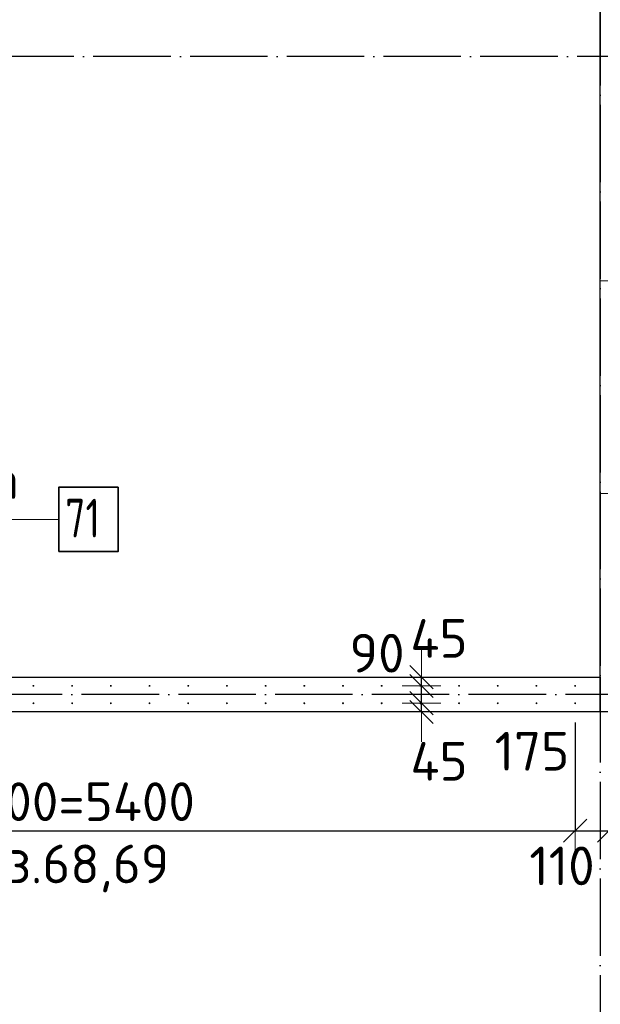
# Model space of a CAD drawing. Header units: millimetres. Extents: x 76517 to 124446, y -73423 to -21861.
# Tile 110 of 117: x 90899 to 93900, y -32062 to -26970. Entities that reach past the tile are written whole.
import ezdxf

# ---------------------------------------------------------------- set-up
doc = ezdxf.new("R2010")
doc.units = ezdxf.units.MM
doc.header["$PDMODE"] = 65
for name, pattern in [('______11', [500, 400, -50, 0, -50]), ('______2', [270, 200, -70]), ('______5', [1100, 800, -100, 100, -100])]:
    doc.linetypes.add(name, pattern=pattern)
for name, color, linetype, lineweight in [('Standard', 7, 'Continuous', 25), ('Арм.стержн. Выпуски', 180, 'Continuous', 35), ('Размерная линия_ общее_1', 7, 'Continuous', 13), ('Стена_ общее', 7, 'Continuous', 35)]:
    doc.layers.add(name, color=color, linetype=linetype, lineweight=lineweight)
doc.layers.add('Осевая линия_ общее', color=7, linetype='______5', lineweight=13, true_color=0xa0a0a0)
doc.styles.add('ISOCPEUR', font='ISOCPEUR')
doc.dimstyles.new('DIMSTYLE_10', dxfattribs={"dimtxt": 200, "dimasz": 200, "dimexe": 0, "dimexo": 0, "dimgap": 100, "dimtad": 2, "dimdec": 0, "dimrnd": 5, "dimzin": 12, "dimdsep": 46, "dimtxsty": 'ISOCPEUR', "dimblk1": 'ALL_ML_STRICH', "dimblk2": 'ALL_ML_STRICH', "dimsah": 1, "dimcen": 0, "dimclrd": 7, "dimclre": 256, "dimclrt": 7, "dimadec": 0, "dimazin": 0, "dimtfac": 1, "dimtdec": 0, "dimtix": 1, "dimtmove": 2, "dimatfit": 3, "dimfxl": 0, "dimtvp": 1.2, "dimtzin": 0, "dimlwd": 0, "dimlwe": -3, "dimarcsym": 0})
doc.dimstyles.new('DIMSTYLE_15', dxfattribs={"dimtxt": 200, "dimasz": 200, "dimexe": 0, "dimexo": 0, "dimgap": 100, "dimtad": 0, "dimdec": 0, "dimrnd": 5, "dimzin": 12, "dimdsep": 46, "dimtxsty": 'ISOCPEUR', "dimblk1": 'ALL_ML_STRICH', "dimblk2": 'ALL_ML_STRICH', "dimsah": 1, "dimcen": 0, "dimclrd": 7, "dimclre": 256, "dimclrt": 7, "dimadec": 0, "dimazin": 0, "dimtfac": 1, "dimtdec": 0, "dimtix": 1, "dimtmove": 2, "dimatfit": 3, "dimfxl": 0, "dimtvp": 1.2, "dimtzin": 0, "dimlwd": 0, "dimlwe": -3, "dimarcsym": 0})
doc.dimstyles.new('DIMSTYLE_16', dxfattribs={"dimtxt": 200, "dimasz": 200, "dimexe": 0, "dimexo": 0, "dimgap": 100, "dimtad": 2, "dimdec": 0, "dimrnd": 5, "dimzin": 12, "dimdsep": 46, "dimtxsty": 'ISOCPEUR', "dimblk1": 'ALL_ML_STRICH', "dimblk2": 'ALL_ML_STRICH', "dimsah": 1, "dimcen": 0, "dimclrd": 7, "dimclre": 256, "dimclrt": 7, "dimadec": 0, "dimazin": 0, "dimtfac": 1, "dimtdec": 0, "dimtix": 1, "dimtmove": 2, "dimatfit": 3, "dimfxl": 0, "dimtzin": 0, "dimlwd": 0, "dimlwe": -3, "dimarcsym": 0})

# ---------------------------------------------------------------- blocks, each defined once
blk = doc.blocks.new('ALL_ML_STRICH')
at = {"color": 0, "linetype": 'ByBlock', "lineweight": -2}
for p, q in [((-0.3, -0.3), (0.3, 0.3)), ((0, -0.5), (0, 0.5)), ((-1, 0), (0.5, 0))]:
    blk.add_line(p, q, dxfattribs=at)
blk = doc.blocks.new('*D190')
at = {"layer": 'DEFPOINTS', "color": 7, "linetype": 'Continuous', "lineweight": 13, "transparency": 33554687}
for p in [(88370, -30505), (93770, -30505), (88370, -31164)]:
    blk.add_point(p, dxfattribs=at)
at = {"layer": 'Размерная линия_ общее_1', "color": 253, "linetype": 'Continuous', "lineweight": -2, "true_color": 0xa0a0a0, "transparency": 33554687}
for p, q in [((88370, -30605), (88370, -31164)), ((93770, -30605), (93770, -31164))]:
    blk.add_line(p, q, dxfattribs=at)
at = {"layer": 'Размерная линия_ общее_1', "color": 7, "linetype": 'Continuous', "lineweight": -2, "transparency": 33554687}
blk.add_line((88370, -31164), (93770, -31164), dxfattribs=at)
at = {"layer": 'Размерная линия_ общее_1', "color": 7, "linetype": 'Continuous', "lineweight": 13, "transparency": 33554687, "xscale": 200, "yscale": 200, "zscale": 200, "rotation": 180}
blk.add_blockref('ALL_ML_STRICH', (88370, -31164), dxfattribs=at)
at = {"layer": 'Размерная линия_ общее_1', "color": 7, "linetype": 'Continuous', "lineweight": 13, "transparency": 33554687, "xscale": 200, "yscale": 200, "zscale": 200}
blk.add_blockref('ALL_ML_STRICH', (93770, -31164), dxfattribs=at)
at = {"layer": 'Размерная линия_ общее_1', "color": 7, "linetype": 'Continuous', "lineweight": 13, "transparency": 33554687, "insert": (90300, -30914), "char_height": 200, "width": 10, "attachment_point": 1, "line_spacing_factor": 0.60241, "style": 'ISOCPEUR'}
blk.add_mtext('27х200=5400', dxfattribs=at)
blk = doc.blocks.new('*D191')
at = {"layer": 'DEFPOINTS', "color": 7, "linetype": 'Continuous', "lineweight": 13, "transparency": 33554687}
for p in [(93770, -30505), (93945, -30505), (93770, -31164)]:
    blk.add_point(p, dxfattribs=at)
at = {"layer": 'Размерная линия_ общее_1', "color": 253, "linetype": 'Continuous', "lineweight": -2, "true_color": 0xa0a0a0, "transparency": 33554687}
for p, q in [((93770, -30605), (93770, -31164)), ((93945, -30605), (93945, -31164))]:
    blk.add_line(p, q, dxfattribs=at)
at = {"layer": 'Размерная линия_ общее_1', "color": 7, "linetype": 'Continuous', "lineweight": -2, "transparency": 33554687}
blk.add_line((93770, -31164), (93945, -31164), dxfattribs=at)
at = {"layer": 'Размерная линия_ общее_1', "color": 7, "linetype": 'Continuous', "lineweight": 13, "transparency": 33554687, "xscale": 200, "yscale": 200, "zscale": 200, "rotation": 180}
blk.add_blockref('ALL_ML_STRICH', (93770, -31164), dxfattribs=at)
at = {"layer": 'Размерная линия_ общее_1', "color": 7, "linetype": 'Continuous', "lineweight": 13, "transparency": 33554687, "xscale": 200, "yscale": 200, "zscale": 200}
blk.add_blockref('ALL_ML_STRICH', (93945, -31164), dxfattribs=at)
at = {"layer": 'Размерная линия_ общее_1', "color": 7, "linetype": 'Continuous', "lineweight": 13, "transparency": 33554687, "insert": (93547, -30753.2), "char_height": 200, "width": 600, "attachment_point": 5, "style": 'ISOCPEUR'}
blk.add_mtext('\\A1;{175}', dxfattribs=at)
blk = doc.blocks.new('*D192')
at = {"layer": 'DEFPOINTS', "color": 7, "linetype": 'Continuous', "lineweight": 13, "transparency": 33554687}
for p in [(93945, -30505), (94055, -30505), (93945, -31164)]:
    blk.add_point(p, dxfattribs=at)
at = {"layer": 'Размерная линия_ общее_1', "color": 253, "linetype": 'Continuous', "lineweight": -2, "true_color": 0xa0a0a0, "transparency": 33554687}
for p, q in [((93945, -30605), (93945, -31164)), ((94055, -30605), (94055, -31164))]:
    blk.add_line(p, q, dxfattribs=at)
at = {"layer": 'Размерная линия_ общее_1', "color": 7, "linetype": 'Continuous', "lineweight": -2, "transparency": 33554687}
blk.add_line((93945, -31164), (94055, -31164), dxfattribs=at)
at = {"layer": 'Размерная линия_ общее_1', "color": 7, "linetype": 'Continuous', "lineweight": 13, "transparency": 33554687, "xscale": 200, "yscale": 200, "zscale": 200, "rotation": 180}
blk.add_blockref('ALL_ML_STRICH', (93945, -31164), dxfattribs=at)
at = {"layer": 'Размерная линия_ общее_1', "color": 7, "linetype": 'Continuous', "lineweight": 13, "transparency": 33554687, "xscale": 200, "yscale": 200, "zscale": 200}
blk.add_blockref('ALL_ML_STRICH', (94055, -31164), dxfattribs=at)
at = {"layer": 'Размерная линия_ общее_1', "color": 7, "linetype": 'Continuous', "lineweight": 13, "transparency": 33554687, "insert": (93702, -31346.1), "char_height": 200, "width": 600, "attachment_point": 5, "style": 'ISOCPEUR'}
blk.add_mtext('\\A1;{110}', dxfattribs=at)
blk = doc.blocks.new('*D216')
at = {"layer": 'DEFPOINTS', "color": 7, "linetype": 'Continuous', "lineweight": 13, "transparency": 33554687}
for p in [(92921.8, -30505), (92975.7, -30550), (92987.7, -30550)]:
    blk.add_point(p, dxfattribs=at)
at = {"layer": 'Размерная линия_ общее_1', "color": 253, "linetype": 'Continuous', "lineweight": -2, "true_color": 0xa0a0a0, "transparency": 33554687}
for p, q in [((92975.7, -30505), (92975.7, -30505)), ((92975.7, -30550), (92975.7, -30550))]:
    blk.add_line(p, q, dxfattribs=at)
at = {"layer": 'Размерная линия_ общее_1', "color": 7, "linetype": 'Continuous', "lineweight": -2, "transparency": 33554687}
blk.add_line((92975.7, -30550), (92975.7, -30505), dxfattribs=at)
at = {"layer": 'Размерная линия_ общее_1', "color": 7, "linetype": 'Continuous', "lineweight": 13, "transparency": 33554687, "xscale": 200, "yscale": 200, "zscale": 200}
for p, rotation in [((92975.7, -30550), 270), ((92975.7, -30505), 90)]:
    blk.add_blockref('ALL_ML_STRICH', p, dxfattribs=dict(at, rotation=rotation))
at = {"layer": 'Размерная линия_ общее_1', "color": 7, "linetype": 'Continuous', "lineweight": 13, "transparency": 33554687, "insert": (93066.3, -30805.2), "char_height": 200, "width": 400, "attachment_point": 5, "style": 'ISOCPEUR'}
blk.add_mtext('\\A1;{45}', dxfattribs=at)
blk = doc.blocks.new('*D217')
at = {"layer": 'DEFPOINTS', "color": 7, "linetype": 'Continuous', "lineweight": 13, "transparency": 33554687}
for p in [(92921.8, -30415.5), (92921.8, -30505), (92975.7, -30505)]:
    blk.add_point(p, dxfattribs=at)
at = {"layer": 'Размерная линия_ общее_1', "color": 253, "linetype": 'Continuous', "lineweight": -2, "true_color": 0xa0a0a0, "transparency": 33554687}
for p, q in [((92975.7, -30415.5), (92975.7, -30415.5)), ((92975.7, -30505), (92975.7, -30505))]:
    blk.add_line(p, q, dxfattribs=at)
at = {"layer": 'Размерная линия_ общее_1', "color": 7, "linetype": 'Continuous', "lineweight": -2, "transparency": 33554687}
blk.add_line((92975.7, -30505), (92975.7, -30415.5), dxfattribs=at)
at = {"layer": 'Размерная линия_ общее_1', "color": 7, "linetype": 'Continuous', "lineweight": 13, "transparency": 33554687, "xscale": 200, "yscale": 200, "zscale": 200}
for p, rotation in [((92975.7, -30505), 270), ((92975.7, -30415.5), 90)]:
    blk.add_blockref('ALL_ML_STRICH', p, dxfattribs=dict(at, rotation=rotation))
at = {"layer": 'Размерная линия_ общее_1', "color": 7, "linetype": 'Continuous', "lineweight": 13, "transparency": 33554687, "insert": (92746.1, -30246.1), "char_height": 200, "width": 400, "attachment_point": 5, "style": 'ISOCPEUR'}
blk.add_mtext('\\A1;{90}', dxfattribs=at)
blk = doc.blocks.new('*D218')
at = {"layer": 'DEFPOINTS', "color": 7, "linetype": 'Continuous', "lineweight": 13, "transparency": 33554687}
for p in [(92994.4, -30370), (92921.8, -30415.5), (92975.7, -30415.5)]:
    blk.add_point(p, dxfattribs=at)
at = {"layer": 'Размерная линия_ общее_1', "color": 253, "linetype": 'Continuous', "lineweight": -2, "true_color": 0xa0a0a0, "transparency": 33554687}
for p, q in [((92975.7, -30370), (92975.7, -30370)), ((92975.7, -30415.5), (92975.7, -30415.5))]:
    blk.add_line(p, q, dxfattribs=at)
at = {"layer": 'Размерная линия_ общее_1', "color": 7, "linetype": 'Continuous', "lineweight": -2, "transparency": 33554687}
blk.add_line((92975.7, -30415.5), (92975.7, -30370), dxfattribs=at)
at = {"layer": 'Размерная линия_ общее_1', "color": 7, "linetype": 'Continuous', "lineweight": 13, "transparency": 33554687, "xscale": 200, "yscale": 200, "zscale": 200}
for p, rotation in [((92975.7, -30415.5), 270), ((92975.7, -30370), 90)]:
    blk.add_blockref('ALL_ML_STRICH', p, dxfattribs=dict(at, rotation=rotation))
at = {"layer": 'Размерная линия_ общее_1', "color": 7, "linetype": 'Continuous', "lineweight": 13, "transparency": 33554687, "insert": (93066.1, -30169.8), "char_height": 200, "width": 400, "attachment_point": 5, "style": 'ISOCPEUR'}
blk.add_mtext('\\A1;{45}', dxfattribs=at)

msp = doc.modelspace()

# ---------------------------------------------------------------- hatches: boundary and pattern name
at = {"layer": 'Арм.стержн. Выпуски', "linetype": 'Continuous', "lineweight": 35, "transparency": 33554687}
for points in [[(90975, -30415), (90974.6, -30413.1), (90973.5, -30411.5), (90971.9, -30410.4), (90970, -30410), (90968.1, -30410.4), (90966.5, -30411.5), (90965.4, -30413.1), (90965, -30415), (90965.4, -30416.9), (90966.5, -30418.5), (90968.1, -30419.6), (90970, -30420), (90971.9, -30419.6), (90973.5, -30418.5), (90974.6, -30416.9)], [(91175, -30415), (91174.6, -30413.1), (91173.5, -30411.5), (91171.9, -30410.4), (91170, -30410), (91168.1, -30410.4), (91166.5, -30411.5), (91165.4, -30413.1), (91165, -30415), (91165.4, -30416.9), (91166.5, -30418.5), (91168.1, -30419.6), (91170, -30420), (91171.9, -30419.6), (91173.5, -30418.5), (91174.6, -30416.9)], [(91375, -30415), (91374.6, -30413.1), (91373.5, -30411.5), (91371.9, -30410.4), (91370, -30410), (91368.1, -30410.4), (91366.5, -30411.5), (91365.4, -30413.1), (91365, -30415), (91365.4, -30416.9), (91366.5, -30418.5), (91368.1, -30419.6), (91370, -30420), (91371.9, -30419.6), (91373.5, -30418.5), (91374.6, -30416.9)], [(91575, -30415), (91574.6, -30413.1), (91573.5, -30411.5), (91571.9, -30410.4), (91570, -30410), (91568.1, -30410.4), (91566.5, -30411.5), (91565.4, -30413.1), (91565, -30415), (91565.4, -30416.9), (91566.5, -30418.5), (91568.1, -30419.6), (91570, -30420), (91571.9, -30419.6), (91573.5, -30418.5), (91574.6, -30416.9)], [(91775, -30415), (91774.6, -30413.1), (91773.5, -30411.5), (91771.9, -30410.4), (91770, -30410), (91768.1, -30410.4), (91766.5, -30411.5), (91765.4, -30413.1), (91765, -30415), (91765.4, -30416.9), (91766.5, -30418.5), (91768.1, -30419.6), (91770, -30420), (91771.9, -30419.6), (91773.5, -30418.5), (91774.6, -30416.9)], [(91975, -30415), (91974.6, -30413.1), (91973.5, -30411.5), (91971.9, -30410.4), (91970, -30410), (91968.1, -30410.4), (91966.5, -30411.5), (91965.4, -30413.1), (91965, -30415), (91965.4, -30416.9), (91966.5, -30418.5), (91968.1, -30419.6), (91970, -30420), (91971.9, -30419.6), (91973.5, -30418.5), (91974.6, -30416.9)], [(92175, -30415), (92174.6, -30413.1), (92173.5, -30411.5), (92171.9, -30410.4), (92170, -30410), (92168.1, -30410.4), (92166.5, -30411.5), (92165.4, -30413.1), (92165, -30415), (92165.4, -30416.9), (92166.5, -30418.5), (92168.1, -30419.6), (92170, -30420), (92171.9, -30419.6), (92173.5, -30418.5), (92174.6, -30416.9)], [(92375, -30415), (92374.6, -30413.1), (92373.5, -30411.5), (92371.9, -30410.4), (92370, -30410), (92368.1, -30410.4), (92366.5, -30411.5), (92365.4, -30413.1), (92365, -30415), (92365.4, -30416.9), (92366.5, -30418.5), (92368.1, -30419.6), (92370, -30420), (92371.9, -30419.6), (92373.5, -30418.5), (92374.6, -30416.9)], [(92575, -30415), (92574.6, -30413.1), (92573.5, -30411.5), (92571.9, -30410.4), (92570, -30410), (92568.1, -30410.4), (92566.5, -30411.5), (92565.4, -30413.1), (92565, -30415), (92565.4, -30416.9), (92566.5, -30418.5), (92568.1, -30419.6), (92570, -30420), (92571.9, -30419.6), (92573.5, -30418.5), (92574.6, -30416.9)], [(92775, -30415), (92774.6, -30413.1), (92773.5, -30411.5), (92771.9, -30410.4), (92770, -30410), (92768.1, -30410.4), (92766.5, -30411.5), (92765.4, -30413.1), (92765, -30415), (92765.4, -30416.9), (92766.5, -30418.5), (92768.1, -30419.6), (92770, -30420), (92771.9, -30419.6), (92773.5, -30418.5), (92774.6, -30416.9)], [(92975, -30415), (92974.6, -30413.1), (92973.5, -30411.5), (92971.9, -30410.4), (92970, -30410), (92968.1, -30410.4), (92966.5, -30411.5), (92965.4, -30413.1), (92965, -30415), (92965.4, -30416.9), (92966.5, -30418.5), (92968.1, -30419.6), (92970, -30420), (92971.9, -30419.6), (92973.5, -30418.5), (92974.6, -30416.9)], [(93175, -30415), (93174.6, -30413.1), (93173.5, -30411.5), (93171.9, -30410.4), (93170, -30410), (93168.1, -30410.4), (93166.5, -30411.5), (93165.4, -30413.1), (93165, -30415), (93165.4, -30416.9), (93166.5, -30418.5), (93168.1, -30419.6), (93170, -30420), (93171.9, -30419.6), (93173.5, -30418.5), (93174.6, -30416.9)], [(93375, -30415), (93374.6, -30413.1), (93373.5, -30411.5), (93371.9, -30410.4), (93370, -30410), (93368.1, -30410.4), (93366.5, -30411.5), (93365.4, -30413.1), (93365, -30415), (93365.4, -30416.9), (93366.5, -30418.5), (93368.1, -30419.6), (93370, -30420), (93371.9, -30419.6), (93373.5, -30418.5), (93374.6, -30416.9)], [(93575, -30415), (93574.6, -30413.1), (93573.5, -30411.5), (93571.9, -30410.4), (93570, -30410), (93568.1, -30410.4), (93566.5, -30411.5), (93565.4, -30413.1), (93565, -30415), (93565.4, -30416.9), (93566.5, -30418.5), (93568.1, -30419.6), (93570, -30420), (93571.9, -30419.6), (93573.5, -30418.5), (93574.6, -30416.9)], [(93775, -30415), (93774.6, -30413.1), (93773.5, -30411.5), (93771.9, -30410.4), (93770, -30410), (93768.1, -30410.4), (93766.5, -30411.5), (93765.4, -30413.1), (93765, -30415), (93765.4, -30416.9), (93766.5, -30418.5), (93768.1, -30419.6), (93770, -30420), (93771.9, -30419.6), (93773.5, -30418.5), (93774.6, -30416.9)], [(90975, -30505), (90974.6, -30503.1), (90973.5, -30501.5), (90971.9, -30500.4), (90970, -30500), (90968.1, -30500.4), (90966.5, -30501.5), (90965.4, -30503.1), (90965, -30505), (90965.4, -30506.9), (90966.5, -30508.5), (90968.1, -30509.6), (90970, -30510), (90971.9, -30509.6), (90973.5, -30508.5), (90974.6, -30506.9)], [(91175, -30505), (91174.6, -30503.1), (91173.5, -30501.5), (91171.9, -30500.4), (91170, -30500), (91168.1, -30500.4), (91166.5, -30501.5), (91165.4, -30503.1), (91165, -30505), (91165.4, -30506.9), (91166.5, -30508.5), (91168.1, -30509.6), (91170, -30510), (91171.9, -30509.6), (91173.5, -30508.5), (91174.6, -30506.9)], [(91375, -30505), (91374.6, -30503.1), (91373.5, -30501.5), (91371.9, -30500.4), (91370, -30500), (91368.1, -30500.4), (91366.5, -30501.5), (91365.4, -30503.1), (91365, -30505), (91365.4, -30506.9), (91366.5, -30508.5), (91368.1, -30509.6), (91370, -30510), (91371.9, -30509.6), (91373.5, -30508.5), (91374.6, -30506.9)], [(91575, -30505), (91574.6, -30503.1), (91573.5, -30501.5), (91571.9, -30500.4), (91570, -30500), (91568.1, -30500.4), (91566.5, -30501.5), (91565.4, -30503.1), (91565, -30505), (91565.4, -30506.9), (91566.5, -30508.5), (91568.1, -30509.6), (91570, -30510), (91571.9, -30509.6), (91573.5, -30508.5), (91574.6, -30506.9)], [(91775, -30505), (91774.6, -30503.1), (91773.5, -30501.5), (91771.9, -30500.4), (91770, -30500), (91768.1, -30500.4), (91766.5, -30501.5), (91765.4, -30503.1), (91765, -30505), (91765.4, -30506.9), (91766.5, -30508.5), (91768.1, -30509.6), (91770, -30510), (91771.9, -30509.6), (91773.5, -30508.5), (91774.6, -30506.9)], [(91975, -30505), (91974.6, -30503.1), (91973.5, -30501.5), (91971.9, -30500.4), (91970, -30500), (91968.1, -30500.4), (91966.5, -30501.5), (91965.4, -30503.1), (91965, -30505), (91965.4, -30506.9), (91966.5, -30508.5), (91968.1, -30509.6), (91970, -30510), (91971.9, -30509.6), (91973.5, -30508.5), (91974.6, -30506.9)], [(92175, -30505), (92174.6, -30503.1), (92173.5, -30501.5), (92171.9, -30500.4), (92170, -30500), (92168.1, -30500.4), (92166.5, -30501.5), (92165.4, -30503.1), (92165, -30505), (92165.4, -30506.9), (92166.5, -30508.5), (92168.1, -30509.6), (92170, -30510), (92171.9, -30509.6), (92173.5, -30508.5), (92174.6, -30506.9)], [(92375, -30505), (92374.6, -30503.1), (92373.5, -30501.5), (92371.9, -30500.4), (92370, -30500), (92368.1, -30500.4), (92366.5, -30501.5), (92365.4, -30503.1), (92365, -30505), (92365.4, -30506.9), (92366.5, -30508.5), (92368.1, -30509.6), (92370, -30510), (92371.9, -30509.6), (92373.5, -30508.5), (92374.6, -30506.9)], [(92575, -30505), (92574.6, -30503.1), (92573.5, -30501.5), (92571.9, -30500.4), (92570, -30500), (92568.1, -30500.4), (92566.5, -30501.5), (92565.4, -30503.1), (92565, -30505), (92565.4, -30506.9), (92566.5, -30508.5), (92568.1, -30509.6), (92570, -30510), (92571.9, -30509.6), (92573.5, -30508.5), (92574.6, -30506.9)], [(92775, -30505), (92774.6, -30503.1), (92773.5, -30501.5), (92771.9, -30500.4), (92770, -30500), (92768.1, -30500.4), (92766.5, -30501.5), (92765.4, -30503.1), (92765, -30505), (92765.4, -30506.9), (92766.5, -30508.5), (92768.1, -30509.6), (92770, -30510), (92771.9, -30509.6), (92773.5, -30508.5), (92774.6, -30506.9)], [(92975, -30505), (92974.6, -30503.1), (92973.5, -30501.5), (92971.9, -30500.4), (92970, -30500), (92968.1, -30500.4), (92966.5, -30501.5), (92965.4, -30503.1), (92965, -30505), (92965.4, -30506.9), (92966.5, -30508.5), (92968.1, -30509.6), (92970, -30510), (92971.9, -30509.6), (92973.5, -30508.5), (92974.6, -30506.9)], [(93175, -30505), (93174.6, -30503.1), (93173.5, -30501.5), (93171.9, -30500.4), (93170, -30500), (93168.1, -30500.4), (93166.5, -30501.5), (93165.4, -30503.1), (93165, -30505), (93165.4, -30506.9), (93166.5, -30508.5), (93168.1, -30509.6), (93170, -30510), (93171.9, -30509.6), (93173.5, -30508.5), (93174.6, -30506.9)], [(93375, -30505), (93374.6, -30503.1), (93373.5, -30501.5), (93371.9, -30500.4), (93370, -30500), (93368.1, -30500.4), (93366.5, -30501.5), (93365.4, -30503.1), (93365, -30505), (93365.4, -30506.9), (93366.5, -30508.5), (93368.1, -30509.6), (93370, -30510), (93371.9, -30509.6), (93373.5, -30508.5), (93374.6, -30506.9)], [(93575, -30505), (93574.6, -30503.1), (93573.5, -30501.5), (93571.9, -30500.4), (93570, -30500), (93568.1, -30500.4), (93566.5, -30501.5), (93565.4, -30503.1), (93565, -30505), (93565.4, -30506.9), (93566.5, -30508.5), (93568.1, -30509.6), (93570, -30510), (93571.9, -30509.6), (93573.5, -30508.5), (93574.6, -30506.9)], [(93775, -30505), (93774.6, -30503.1), (93773.5, -30501.5), (93771.9, -30500.4), (93770, -30500), (93768.1, -30500.4), (93766.5, -30501.5), (93765.4, -30503.1), (93765, -30505), (93765.4, -30506.9), (93766.5, -30508.5), (93768.1, -30509.6), (93770, -30510), (93771.9, -30509.6), (93773.5, -30508.5), (93774.6, -30506.9)]]:
    msp.add_hatch(color=4, dxfattribs=at).paths.add_polyline_path(points)

# ---------------------------------------------------------------- linework, layer by layer
at = {"layer": 'Арм.стержн. Выпуски', "color": 7, "linetype": 'Continuous', "lineweight": 13, "transparency": 33554687}
msp.add_line((89200.6, -29554.3), (91100.6, -29554.3), dxfattribs=at)
at = {"layer": 'Арм.стержн. Выпуски', "color": 7, "linetype": 'Continuous', "lineweight": 35, "transparency": 33554687}
msp.add_lwpolyline([(91100.6, -29721), (91407.2, -29721), (91407.2, -29387.6), (91100.6, -29387.6), (91100.6, -29721)], dxfattribs=at)
at = {"layer": 'Осевая линия_ общее', "color": 253, "linetype": '______11', "lineweight": -3, "true_color": 0xa0a0a0, "transparency": 33554687}
for p, q in [((93900, -23410), (93900, -72827.9)), ((94680, -27160), (77142.2, -27160)), ((96620, -30460), (77142.2, -30460))]:
    msp.add_line(p, q, dxfattribs=at)
at = {"layer": 'Стена_ общее', "color": 7, "linetype": 'Continuous', "lineweight": 25, "transparency": 33554687}
for p, q in [((93900, -30370), (93900, -23610)), ((89430, -30370), (93900, -30370)), ((89430, -30370), (93900, -30370)), ((93900, -30550), (93900, -30370)), ((93900, -30370), (93900, -30550)), ((93900, -30550), (89430, -30550)), ((93900, -30550), (89430, -30550)), ((94100, -30550), (93900, -30550))]:
    msp.add_line(p, q, dxfattribs=at)
at = {"layer": 'Стена_ общее', "color": 253, "linetype": '______2', "lineweight": 18, "true_color": 0xababab, "transparency": 33554687}
for p, q in [((94100, -28320), (93900, -28320)), ((93900, -29420), (94100, -29420))]:
    msp.add_line(p, q, dxfattribs=at)

# ---------------------------------------------------------------- texts
at = {"layer": 'Standard', "color": 7, "linetype": 'Continuous', "lineweight": 13, "transparency": 33554687, "insert": (91113.7, -31236), "char_height": 200, "width": 1196.491, "attachment_point": 2, "style": 'ISOCPEUR'}
msp.add_mtext('\\A1;{\\fISOCPEUR|i0|b0;\\H200.000000;\\W1.000000;\\C7;поз.68,69}\\P', dxfattribs=at)
at = {"layer": 'Арм.стержн. Выпуски', "color": 7, "linetype": 'Continuous', "lineweight": 25, "transparency": 33554687, "char_height": 200, "attachment_point": 7, "style": 'ISOCPEUR'}
for s, insert, width in [('\\W0.96;ø16 L=2370mm ', (89220.6, -29447.6), 1955.018), ('\\W0.75;71', (91133.9, -29647.6), 314.854)]:
    msp.add_mtext(s, dxfattribs=dict(at, insert=insert, width=width))

# ---------------------------------------------------------------- dimensions: what is measured, and where the dimension line sits
at = {"layer": 'Размерная линия_ общее_1', "color": 7, "linetype": 'Continuous', "lineweight": 13, "transparency": 33554687}
for base, p1, p2, picture, middle in [((92975.6821, -30370), (92975.6821, -30415.4687), (92975.6821, -30370), '*D218', (93066.0992, -30169.8075)), ((92975.6821, -30415.4687), (92975.6821, -30505), (92975.6821, -30415.4687), '*D217', (92746.051, -30246.0913)), ((92975.7, -30505), (92975.7, -30550), (92975.7, -30505), '*D216', (93066.3, -30805.2))]:
    dim = msp.add_linear_dim(base=base, p1=p1, p2=p2, angle=90, dimstyle='DIMSTYLE_10', override={"dimpost": '<>', "dimclrd": 7, "dimclre": 253, "dimclrt": 7, "dimlwd": 0, "dimlwe": 65533}, dxfattribs=at)
    dim.commit()
    dim.dimension.update_dxf_attribs({"geometry": picture, "text_midpoint": middle, "dimtype": 160})
dim = msp.add_linear_dim(base=(93770, -31164), p1=(88370, -30605), p2=(93770, -30605), text='27х200=5400', dimstyle='DIMSTYLE_16', override={"dimpost": '<>', "dimclrd": 7, "dimclre": 253, "dimclrt": 7, "dimlwd": 0, "dimlwe": 65533}, dxfattribs=at)
dim.commit()
dim.dimension.update_dxf_attribs({"geometry": '*D190', "text_midpoint": (91070, -31064), "dimtype": 160})
for base, p1, p2, dimstyle, picture, middle in [((93945, -31164), (93770, -30605), (93945, -30605), 'DIMSTYLE_10', '*D191', (93547, -30753.2)), ((94055, -31164), (93945, -30605), (94055, -30605), 'DIMSTYLE_15', '*D192', (93702, -31346.1))]:
    dim = msp.add_linear_dim(base=base, p1=p1, p2=p2, dimstyle=dimstyle, override={"dimpost": '<>', "dimclrd": 7, "dimclre": 253, "dimclrt": 7, "dimlwd": 0, "dimlwe": 65533}, dxfattribs=at)
    dim.commit()
    dim.dimension.update_dxf_attribs({"geometry": picture, "text_midpoint": middle, "dimtype": 160})

doc.saveas('drawing.dxf')
